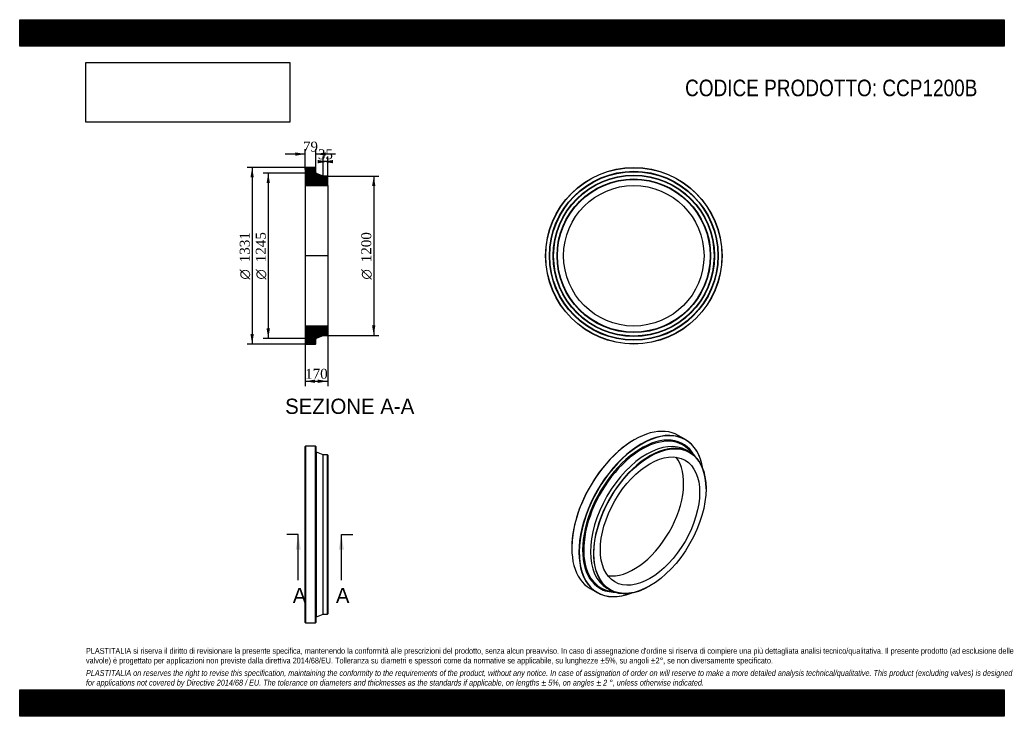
# Model space of a CAD drawing. Header units: millimetres. Extents: x 0 to 7425, y 0 to 5250.
import ezdxf
from ezdxf.enums import TextEntityAlignment as Align
from ezdxf.lldxf.tags import DXFTag

# ---------------------------------------------------------------- set-up
doc = ezdxf.new("R2010")
doc.units = ezdxf.units.MM
doc.header["$LTSCALE"] = 25
for name, color, linetype in [('CCP1200B', 7, 'Continuous'), ('Default', 7, 'Continuous'), ('DV4_Default', 7, 'Continuous')]:
    doc.layers.add(name, color=color, linetype=linetype)
doc.styles.add('SEACAD_Solid_Edge_ANSI', font='seans.ttf')
doc.styles.add('SEACAD_Solid_Edge_ANSI1_Symbols', font='semeca1.ttf')
doc.styles.add('SEACAD_Times_New_Roman', font='times.ttf')
tags = doc.linetypes.add('CENTER2', pattern=[28.575, 19.05, -3.175, 3.175, -3.175]).pattern_tags.tags
tags[10:11] = [DXFTag(74, 4), DXFTag(75, 0), DXFTag(340, '0'), DXFTag(46, 0.0), DXFTag(50, 0.0), DXFTag(44, 0.0), DXFTag(45, 0.0)]
tags[8:9] = [DXFTag(74, 4), DXFTag(75, 0), DXFTag(340, '0'), DXFTag(46, 0.0), DXFTag(50, 0.0), DXFTag(44, 0.0), DXFTag(45, 0.0)]
tags[6:7] = [DXFTag(74, 4), DXFTag(75, 0), DXFTag(340, '0'), DXFTag(46, 0.0), DXFTag(50, 0.0), DXFTag(44, 0.0), DXFTag(45, 0.0)]
tags[4:5] = [DXFTag(74, 4), DXFTag(75, 0), DXFTag(340, '0'), DXFTag(46, 0.0), DXFTag(50, 0.0), DXFTag(44, 0.0), DXFTag(45, 0.0)]
doc.dimstyles.new('ANSImm', dxfattribs={"dimtxt": 75, "dimasz": 75, "dimexe": 37.5, "dimexo": 0, "dimgap": 18.75, "dimtad": 1, "dimdsep": 46, "dimtxsty": 'SEACAD_Times_New_Roman', "dimblk1": '_SE_FILLED', "dimblk2": '_SE_FILLED', "dimsah": 1, "dimcen": 37.5, "dimazin": 0, "dimtfac": 0.85, "dimtdec": 3, "dimtofl": 0, "dimtmove": 0, "dimatfit": 3, "dimfxl": 1, "dimarcsym": 0})
picture_1 = doc.add_image_def('image1.jpg', size_in_pixel=(4302, 1260))

# ---------------------------------------------------------------- blocks, each defined once
blk = doc.blocks.new('SE')
at = {"layer": 'CCP1200B', "color": 7, "linetype": 'Continuous'}
for p, q in [((2154.5, 2036), (2153, 2034.5)), ((2153, 706.5), (2153, 2034.5)), ((2154.5, 2036), (2154.5, 705)), ((2230.5, 2036), (2154.5, 2036)), ((2230.5, 705), (2230.5, 2036)), ((2232, 2034.5), (2230.5, 2036)), ((2232, 2034.5), (2232, 706.5)), ((2237.1, 750), (2237.1, 1991)), ((2288, 1970.5), (2237.1, 1991)), ((2288, 770.5), (2288, 1970.5)), ((2320.5, 1970.5), (2288, 1970.5)), ((2320.5, 770.5), (2320.5, 1970.5)), ((2323, 1968), (2320.5, 1970.5)), ((2323, 1968), (2323, 773)), ((2237.1, 750), (2288, 770.5)), ((2288, 770.5), (2320.5, 770.5)), ((2320.5, 770.5), (2323, 773)), ((2153, 706.5), (2154.5, 705)), ((2154.5, 705), (2230.5, 705)), ((2230.5, 705), (2232, 706.5))]:
    blk.add_line(p, q, dxfattribs=at)
for centre, start, end in [((2240, 1998.4), 180, 248.11044), ((2240, 742.6), 111.88956, 180)]:
    blk.add_arc(centre, 8, start, end, dxfattribs=at)
blk = doc.blocks.new('SE1')
at = {"layer": 'CCP1200B', "color": 7, "linetype": 'Continuous'}
for p, q in [((4633.9, 2083.5), (4632.8, 2082.9)), ((5020.4, 2085.4), (4966.6, 2116.4)), ((5051.3, 1992), (5028.3, 2005.2)), ((5175.5, 1715.2), (5175.5, 1717.3)), ((4163.3, 1269.6), (4163.3, 1268.4)), ((4428.3, 966), (4451.3, 952.7)), ((4751.3, 982.4), (4753, 983.5)), ((4301.1, 963.8), (4354.9, 932.7))]:
    blk.add_line(p, q, dxfattribs=at)
for centre, major_axis, start_param, end_param in [((4633.9, 1540.1), (332.7, 576.3), 0, 3.141593), ((4687.6, 1509.1), (-332.8, -576.3), 2.516813, 6.283185), ((4688.7, 1508.5), (332, 575), 0, 3.761495), ((4632.8, 1540.7), (-332, -575), 3.926991, 5.497787), ((4688.7, 1508.5), (-314, -543.8), 2.818306, 6.283185), ((4692.2, 1506.4), (-310.2, -537.4), 2.944429, 6.283185), ((4728.3, 1485.6), (-300, -519.6), 3.141593, 6.283185), ((4688.7, 1508.5), (332, 575), 5.663283, 6.283185), ((4751.3, 1472.3), (-300, -519.6), 2.356194, 6.283185), ((4632.8, 1540.7), (-264.7, -458.5), 0.229063, 2.91253), ((4692.2, 1506.4), (-310.2, -537.4), -3.410601, -3.338756), ((4692.2, 1506.4), (-310.2, -537.4), 0, 0.197235), ((4751.3, 1472.3), (-300, -519.6), 0, 0.785398), ((4687.6, 1509.1), (-332.8, -576.3), 0, 0.62478), ((4688.7, 1508.5), (-314, -543.8), 0, 0.323286), ((4692.2, 1506.4), (-310.2, -537.4), 0.197235, 0.269008)]:
    blk.add_ellipse(centre, major_axis=major_axis, ratio=0.57735, start_param=start_param, end_param=end_param, dxfattribs=at)
for major_axis in [(298.8, 517.5), (-264.7, -458.5)]:
    blk.add_ellipse((4753, 1471.3), major_axis=major_axis, ratio=0.57735, dxfattribs=at)
blk = doc.blocks.new('SE2')
at = {"layer": 'CCP1200B', "color": 7, "linetype": 'Continuous'}
for radius in [665.5, 664, 637, 635.5, 634, 608, 606.5, 605, 579, 577.5, 576, 529.4]:
    blk.add_circle((4631.1, 3470.7), radius, dxfattribs=at)
blk = doc.blocks.new('SE4')
at = {"color": 7, "linetype": 'Continuous', "style": 'SEACAD_Solid_Edge_ANSI'}
blk.add_text('A', height=115, dxfattribs=at).set_placement((2059.1, 968), align=Align.TOP_LEFT)
blk = doc.blocks.new('SE5')
at = {"color": 7, "linetype": 'Continuous', "style": 'SEACAD_Solid_Edge_ANSI'}
blk.add_text('A', height=115, dxfattribs=at).set_placement((2384.4, 968), align=Align.TOP_LEFT)
blk = doc.blocks.new('SEANNOT_GROUP')
at = {"linetype": 'Continuous'}
blk.add_hatch(color=7, dxfattribs=at).paths.add_polyline_path([(2119.7, 1255.5), (2100.6, 1370.5), (2081.4, 1255.5)])
at = {"color": 7, "linetype": 'Continuous'}
blk.add_lwpolyline([(2100.6, 1025.5), (2100.6, 1370.5)], dxfattribs=at)
blk = doc.blocks.new('SEANNOT_GROUP1')
at = {"linetype": 'Continuous'}
blk.add_hatch(color=7, dxfattribs=at).paths.add_polyline_path([(2445, 1255.5), (2425.9, 1370.5), (2406.7, 1255.5)])
at = {"color": 7, "linetype": 'Continuous'}
blk.add_lwpolyline([(2425.9, 1025.5), (2425.9, 1370.5)], dxfattribs=at)
blk = doc.blocks.new('SE3')
at = {"layer": 'Default', "color": 7, "linetype": 'CENTER2'}
for p, q in [((2100.6, 1370.5), (2014.3, 1370.5)), ((2425.9, 1370.5), (2512.1, 1370.5))]:
    blk.add_line(p, q, dxfattribs=at)
at = {"layer": 'Default', "color": 7, "linetype": 'CENTER2', "const_width": 0.0001}
blk.add_lwpolyline([(2100.6, 1370.5), (2425.9, 1370.5)], dxfattribs=at)
at = {"layer": 'Default'}
for name in ['SEANNOT_GROUP', 'SEANNOT_GROUP1', 'SE4', 'SE5']:
    blk.add_blockref(name, (0, 0), dxfattribs=at)
blk = doc.blocks.new('SE6')
at = {"layer": 'CCP1200B', "linetype": 'Continuous'}
h = blk.add_hatch(dxfattribs=at)
h.set_pattern_fill('LINE', scale=0.629921, angle=45, style=0)
edge = h.paths.add_edge_path()
edge.add_line((2320.5, 4070.7), (2288, 4070.7))
edge.add_line((2288, 4070.7), (2237.1, 4091.2))
edge.add_arc((2240, 4098.6), 8, 180, 248.11044, ccw=False)
edge.add_line((2232, 4098.6), (2232, 4134.7))
edge.add_line((2232, 4134.7), (2230.5, 4136.2))
edge.add_line((2230.5, 4136.2), (2154.5, 4136.2))
edge.add_line((2154.5, 4136.2), (2153, 4134.7))
edge.add_line((2153, 4134.7), (2153, 4107.7))
edge.add_line((2153, 4107.7), (2154.1, 4106.2))
edge.add_line((2154.1, 4106.2), (2153, 4104.7))
edge.add_line((2153, 4104.7), (2153, 4078.7))
edge.add_line((2153, 4078.7), (2154.1, 4077.2))
edge.add_line((2154.1, 4077.2), (2153, 4075.7))
edge.add_line((2153, 4075.7), (2153, 4049.7))
edge.add_line((2153, 4049.7), (2154.1, 4048.2))
edge.add_line((2154.1, 4048.2), (2153, 4046.7))
edge.add_line((2153, 4046.7), (2153, 4000.1))
edge.add_line((2153, 4000.1), (2323, 4000.1))
edge.add_line((2323, 4000.1), (2323, 4068.2))
edge.add_line((2323, 4068.2), (2320.5, 4070.7))
h = blk.add_hatch(dxfattribs=at)
h.set_pattern_fill('LINE', scale=0.629921, angle=45, style=0)
edge = h.paths.add_edge_path()
edge.add_line((2323, 2873.2), (2323, 2941.3))
edge.add_line((2323, 2941.3), (2153, 2941.3))
edge.add_line((2153, 2941.3), (2153, 2894.7))
edge.add_line((2153, 2894.7), (2154.1, 2893.2))
edge.add_line((2154.1, 2893.2), (2153, 2891.7))
edge.add_line((2153, 2891.7), (2153, 2865.7))
edge.add_line((2153, 2865.7), (2154.1, 2864.2))
edge.add_line((2154.1, 2864.2), (2153, 2862.7))
edge.add_line((2153, 2862.7), (2153, 2836.7))
edge.add_line((2153, 2836.7), (2154.1, 2835.2))
edge.add_line((2154.1, 2835.2), (2153, 2833.7))
edge.add_line((2153, 2833.7), (2153, 2806.7))
edge.add_line((2153, 2806.7), (2154.5, 2805.2))
edge.add_line((2154.5, 2805.2), (2230.5, 2805.2))
edge.add_line((2230.5, 2805.2), (2232, 2806.7))
edge.add_line((2232, 2806.7), (2232, 2842.8))
edge.add_arc((2240, 2842.8), 8, 111.88956, 180, ccw=False)
edge.add_line((2237.1, 2850.2), (2288, 2870.7))
edge.add_line((2288, 2870.7), (2320.5, 2870.7))
edge.add_line((2320.5, 2870.7), (2323, 2873.2))
at = {"layer": 'CCP1200B', "color": 7, "linetype": 'Continuous'}
for p, q in [((2153, 4134.7), (2154.5, 4136.2)), ((2153, 4134.7), (2153, 4107.7)), ((2153, 4107.7), (2153, 4104.7)), ((2153, 4107.7), (2154.1, 4106.2)), ((2154.1, 4106.2), (2153, 4104.7)), ((2153, 4104.7), (2153, 4078.7)), ((2230.5, 4136.2), (2154.5, 4136.2)), ((2230.5, 4136.2), (2232, 4134.7)), ((2232, 4098.6), (2232, 4134.7)), ((2288, 4070.7), (2237.1, 4091.2)), ((2153, 4078.7), (2153, 4075.7)), ((2153, 4078.7), (2154.1, 4077.2)), ((2154.1, 4077.2), (2153, 4075.7)), ((2153, 4075.7), (2153, 4049.7)), ((2153, 4049.7), (2153, 4046.7)), ((2153, 4049.7), (2154.1, 4048.2)), ((2154.1, 4048.2), (2153, 4046.7)), ((2153, 4046.7), (2153, 4000.1)), ((2320.5, 4070.7), (2288, 4070.7)), ((2320.5, 4070.7), (2323, 4068.2)), ((2323, 4000.1), (2323, 4068.2)), ((2153, 4000.1), (2153, 2941.3)), ((2153, 4000.1), (2323, 4000.1)), ((2323, 4000.1), (2323, 2941.3)), ((2323, 2941.3), (2153, 2941.3)), ((2153, 2941.3), (2153, 2894.7)), ((2323, 2873.2), (2323, 2941.3)), ((2153, 2894.7), (2153, 2891.7)), ((2153, 2894.7), (2154.1, 2893.2)), ((2154.1, 2893.2), (2153, 2891.7)), ((2153, 2891.7), (2153, 2865.7)), ((2153, 2865.7), (2153, 2862.7)), ((2153, 2865.7), (2154.1, 2864.2)), ((2154.1, 2864.2), (2153, 2862.7)), ((2153, 2862.7), (2153, 2836.7)), ((2153, 2836.7), (2153, 2833.7)), ((2153, 2836.7), (2154.1, 2835.2)), ((2154.1, 2835.2), (2153, 2833.7)), ((2153, 2833.7), (2153, 2806.7)), ((2232, 2806.7), (2232, 2842.8)), ((2237.1, 2850.2), (2288, 2870.7)), ((2288, 2870.7), (2320.5, 2870.7)), ((2323, 2873.2), (2320.5, 2870.7)), ((2154.5, 2805.2), (2153, 2806.7)), ((2154.5, 2805.2), (2230.5, 2805.2)), ((2232, 2806.7), (2230.5, 2805.2))]:
    blk.add_line(p, q, dxfattribs=at)
for centre, start, end in [((2240, 4098.6), 180, 248.11044), ((2240, 2842.8), 111.88956, 180)]:
    blk.add_arc(centre, 8, start, end, dxfattribs=at)
at = {"layer": 'DV4_Default', "color": 7, "linetype": 'CENTER2'}
for p, q in [((2232, 4098.6), (2232, 4093.2)), ((2237.1, 4091.2), (2232, 4093.2)), ((2324.8, 3470.7), (2151.3, 3470.7)), ((2237.1, 2850.2), (2232, 2848.2)), ((2232, 2842.8), (2232, 2848.2))]:
    blk.add_line(p, q, dxfattribs=at)
blk = doc.blocks.new('GDimGGroup')
at = {"layer": 'Default', "linetype": 'Continuous'}
for points in [[(1740.4, 4061.2), (1765.4, 4061.2), (1752.9, 4136.2)], [(1740.4, 2880.2), (1752.9, 2805.2), (1765.4, 2880.2)]]:
    blk.add_hatch(color=7, dxfattribs=at).paths.add_polyline_path(points)
at = {"layer": 'Default', "color": 7, "linetype": 'Continuous'}
for p, q in [((2192.5, 4136.2), (1715.4, 4136.2)), ((1752.9, 4136.2), (1752.9, 2805.2)), ((2192.5, 2805.2), (1715.4, 2805.2))]:
    blk.add_line(p, q, dxfattribs=at)
for s, style, p in [('1331', 'SEACAD_Times_New_Roman', (1659.2, 3422.2)), ('O', 'SEACAD_Solid_Edge_ANSI1_Symbols', (1659.2, 3291.7))]:
    blk.add_text(s, height=75, rotation=90, dxfattribs=dict(at, style=style)).set_placement(p, align=Align.TOP_LEFT)
blk = doc.blocks.new('GDimGGroup1')
at = {"layer": 'Default', "linetype": 'Continuous'}
for points in [[(1861.9, 4018.2), (1886.9, 4018.2), (1874.4, 4093.2)], [(1861.9, 2923.2), (1874.4, 2848.2), (1886.9, 2923.2)]]:
    blk.add_hatch(color=7, dxfattribs=at).paths.add_polyline_path(points)
at = {"layer": 'Default', "color": 7, "linetype": 'Continuous'}
for p, q in [((2232, 4093.2), (1836.9, 4093.2)), ((1874.4, 4093.2), (1874.4, 2848.2)), ((2232, 2848.2), (1836.9, 2848.2))]:
    blk.add_line(p, q, dxfattribs=at)
for s, style, p in [('1245', 'SEACAD_Times_New_Roman', (1780.7, 3422.2)), ('O', 'SEACAD_Solid_Edge_ANSI1_Symbols', (1780.7, 3291.7))]:
    blk.add_text(s, height=75, rotation=90, dxfattribs=dict(at, style=style)).set_placement(p, align=Align.TOP_LEFT)
blk = doc.blocks.new('GDimGGroup2')
at = {"layer": 'Default', "linetype": 'Continuous'}
for points in [[(2682.3, 3995.7), (2669.8, 4070.7), (2657.3, 3995.7)], [(2682.3, 2945.7), (2657.3, 2945.7), (2669.8, 2870.7)]]:
    blk.add_hatch(color=7, dxfattribs=at).paths.add_polyline_path(points)
at = {"layer": 'Default', "color": 7, "linetype": 'Continuous'}
for p, q in [((2320.5, 4070.7), (2707.3, 4070.7)), ((2669.8, 4070.7), (2669.8, 2870.7)), ((2320.5, 2870.7), (2707.3, 2870.7))]:
    blk.add_line(p, q, dxfattribs=at)
for s, style, p in [('1200', 'SEACAD_Times_New_Roman', (2576, 3422.2)), ('O', 'SEACAD_Solid_Edge_ANSI1_Symbols', (2576, 3291.7))]:
    blk.add_text(s, height=75, rotation=90, dxfattribs=dict(at, style=style)).set_placement(p, align=Align.TOP_LEFT)
blk = doc.blocks.new('DMBLK28')
at = {"layer": 'Default', "linetype": 'Continuous'}
for points in [[(2228, 2512.7), (2228, 2537.7), (2153, 2525.2)], [(2248, 2512.7), (2323, 2525.2), (2248, 2537.7)]]:
    blk.add_hatch(color=7, dxfattribs=at).paths.add_polyline_path(points)
at = {"layer": 'Default', "color": 7, "linetype": 'Continuous'}
for p, q in [((2153, 2941.3), (2153, 2487.7)), ((2323, 2941.3), (2323, 2487.7)), ((2153, 2525.2), (2323, 2525.2))]:
    blk.add_line(p, q, dxfattribs=at)
at = {"layer": 'Default', "color": 7, "linetype": 'Continuous', "style": 'SEACAD_Times_New_Roman'}
blk.add_text('170', height=75, dxfattribs=at).set_placement((2152.7, 2619), align=Align.TOP_LEFT)
blk = doc.blocks.new('_SE_FILLED')
at = {"color": 0}
blk.add_line((0, 0), (-1, 0), dxfattribs=at)
blk.add_solid([(0, 0), (-1, -0.1665), (-1, 0.1665), (0, 0)], dxfattribs=at)
blk = doc.blocks.new('DMBLK29')
at = {"layer": 'Default', "linetype": 'Continuous'}
for points in [[(2078, 4249.9), (2078, 4224.9), (2153, 4237.4)], [(2307, 4249.9), (2232, 4237.4), (2307, 4224.9)]]:
    blk.add_hatch(color=7, dxfattribs=at).paths.add_polyline_path(points)
at = {"layer": 'Default', "color": 7, "linetype": 'Continuous'}
for p, q in [((2153, 4237.4), (2003, 4237.4)), ((2153, 4121.2), (2153, 4274.9)), ((2232, 4116.7), (2232, 4274.9)), ((2382, 4237.4), (2232, 4237.4))]:
    blk.add_line(p, q, dxfattribs=at)
at = {"layer": 'Default', "color": 7, "linetype": 'Continuous', "style": 'SEACAD_Times_New_Roman'}
blk.add_text('79', height=75, dxfattribs=at).set_placement((2135.7, 4331.2), align=Align.TOP_LEFT)
blk = doc.blocks.new('DMBLK30')
at = {"layer": 'Default', "linetype": 'Continuous'}
for points in [[(2248, 4192.8), (2248, 4167.8), (2323, 4180.3)], [(2363, 4192.8), (2288, 4180.3), (2363, 4167.8)]]:
    blk.add_hatch(color=7, dxfattribs=at).paths.add_polyline_path(points)
at = {"layer": 'Default', "color": 7, "linetype": 'Continuous'}
for p, q in [((2288, 4070.7), (2288, 4217.8)), ((2323, 4180.3), (2288, 4180.3)), ((2323, 4000.1), (2323, 4217.8))]:
    blk.add_line(p, q, dxfattribs=at)
at = {"layer": 'Default', "color": 7, "linetype": 'Continuous', "style": 'SEACAD_Times_New_Roman'}
blk.add_text('35', height=75, dxfattribs=at).set_placement((2248.7, 4274.1), align=Align.TOP_LEFT)

msp = doc.modelspace()

# ---------------------------------------------------------------- hatches: boundary and pattern name
at = {"layer": 'Default', "linetype": 'Continuous'}
h = msp.add_hatch(dxfattribs=at)
h.set_pattern_fill('LINE', scale=0.6299213, angle=45, style=0)
h.paths.add_polyline_path([(7425, 5050), (7425, 5250), (0, 5250), (0, 5050)])
for points in [[(7425, 5050), (7425, 5250), (0, 5250), (0, 5050)], [(7425, 0), (7425, 200), (0, 200), (0, 0)]]:
    msp.add_hatch(color=7, dxfattribs=at).paths.add_polyline_path(points)
h = msp.add_hatch(dxfattribs=at)
h.set_pattern_fill('LINE', scale=0.6299213, angle=45, style=0)
h.paths.add_polyline_path([(7425, 0), (7425, 200), (0, 200), (0, 0)])

# ---------------------------------------------------------------- linework, layer by layer
at = {"layer": 'Default', "color": 7, "linetype": 'Continuous'}
for p, q in [((0, 5250), (7425, 5250)), ((0, 5050), (0, 5250)), ((7425, 5250), (7425, 5050)), ((7425, 5050), (0, 5050)), ((0, 200), (7425, 200)), ((0, 0), (0, 200)), ((7425, 200), (7425, 0)), ((7425, 0), (0, 0))]:
    msp.add_line(p, q, dxfattribs=at)

# ---------------------------------------------------------------- block references
at = {"layer": 'Default'}
for name in ['GDimGGroup', 'GDimGGroup1', 'SE6', 'SE2', 'GDimGGroup2', 'SE1', 'SE', 'SE3']:
    msp.add_blockref(name, (0, 0), dxfattribs=at)

# ---------------------------------------------------------------- texts
at = {"layer": 'Default', "color": 7, "linetype": 'Continuous', "style": 'SEACAD_Solid_Edge_ANSI'}
msp.add_text('SEZIONE A-A', height=115, dxfattribs=at).set_placement((2001.695, 2393.89), align=Align.TOP_LEFT)
at = {"layer": 'Default', "attachment_point": 1}
for s, insert, char_height, width in [('{\\fArial Narrow|b0||i0||c0|p34;\\C7;\\H125.;\\W1.;CODICE PRODOTTO: CCP1200B}', (5017.739, 4798.354), 125, 2209.37525), ("{\\fArial Narrow|b0||i0||c0|p34;\\C7;\\H43.75;\\W1.;PLASTITALIA si riserva il diritto di revisionare la presente specifica, mantenendo la conformità alle prescrizioni del prodotto, senza alcun preavviso. In caso di assegnazione d'ordine si riserva di compiere una più dettagliata analisi tecnico/qualitativa. Il presente prodotto (ad esclusione delle \\P}{\\fArial Narrow|b0||i0||c0|p34;\\C7;\\H43.75;\\W1.;valvole) è progettato per applicazioni non previste dalla direttiva 2014/68/EU. Tolleranza su diametri e spessori come da normative se applicabile, su lunghezze ±5%, su angoli ±2°, se non diversamente specificato.\\P}{\\fArial Narrow|b0||i0||c0|p34;\\C7;\\H12.5;\\W1.;   \\P}{\\fArial Narrow|b0||i1||c0|p34;\\C7;\\H43.75;\\W1.;PLASTITALIA on reserves the right to revise this specification, maintaining the conformity to the requirements of the product, without any notice. In case of assignation of order on will reserve to make a more detailed analysis technical/qualitative. This product (excluding valves) is designed \\P}{\\fArial Narrow|b0||i1||c0|p34;\\C7;\\H43.75;\\W1.;for applications not covered by Directive 2014/68 / EU. The tolerance on diameters and thicknesses as the standards if applicable, on lengths ± 5%, on angles ± 2 °, unless otherwise indicated.\\P}", (500, 515.059), 43.75, 6425)]:
    msp.add_mtext(s, dxfattribs=dict(at, insert=insert, char_height=char_height, width=width))

# ---------------------------------------------------------------- dimensions: what is measured, and where the dimension line sits
at = {"layer": 'Default', "color": 7, "linetype": 'Continuous'}
for base, p1, p2, picture, middle in [((2153.038, 4237.423), (2232.038, 4116.681), (2153.038, 4121.228), 'DMBLK29', (2192.538, 4237.423)), ((2288.038, 4180.324), (2323.038, 4000.128), (2288.038, 4070.728), 'DMBLK30', (2305.538, 4180.324))]:
    dim = msp.add_linear_dim(base=base, p1=p1, p2=p2, text='\\A1;<>', dimstyle='ANSImm', dxfattribs=at)
    dim.commit()
    dim.dimension.update_dxf_attribs({"geometry": picture, "text_midpoint": middle, "dimtype": 160})
dim = msp.add_linear_dim(base=(2153.038, 2525.244), p1=(2153.038, 2941.328), p2=(2323.038, 2941.328), angle=0, text='\\A1;<>', dimstyle='ANSImm', dxfattribs=at)
dim.commit()
dim.dimension.update_dxf_attribs({"geometry": 'DMBLK28', "text_midpoint": (2238.038, 2525.244), "dimtype": 161})

# ---------------------------------------------------------------- pictures from other files: only their frames are drawn
image = msp.add_image(picture_1, insert=(500, 4477.579), size_in_units=(1536.429, 450))
image.dxf.flags = 7

doc.saveas('drawing.dxf')
